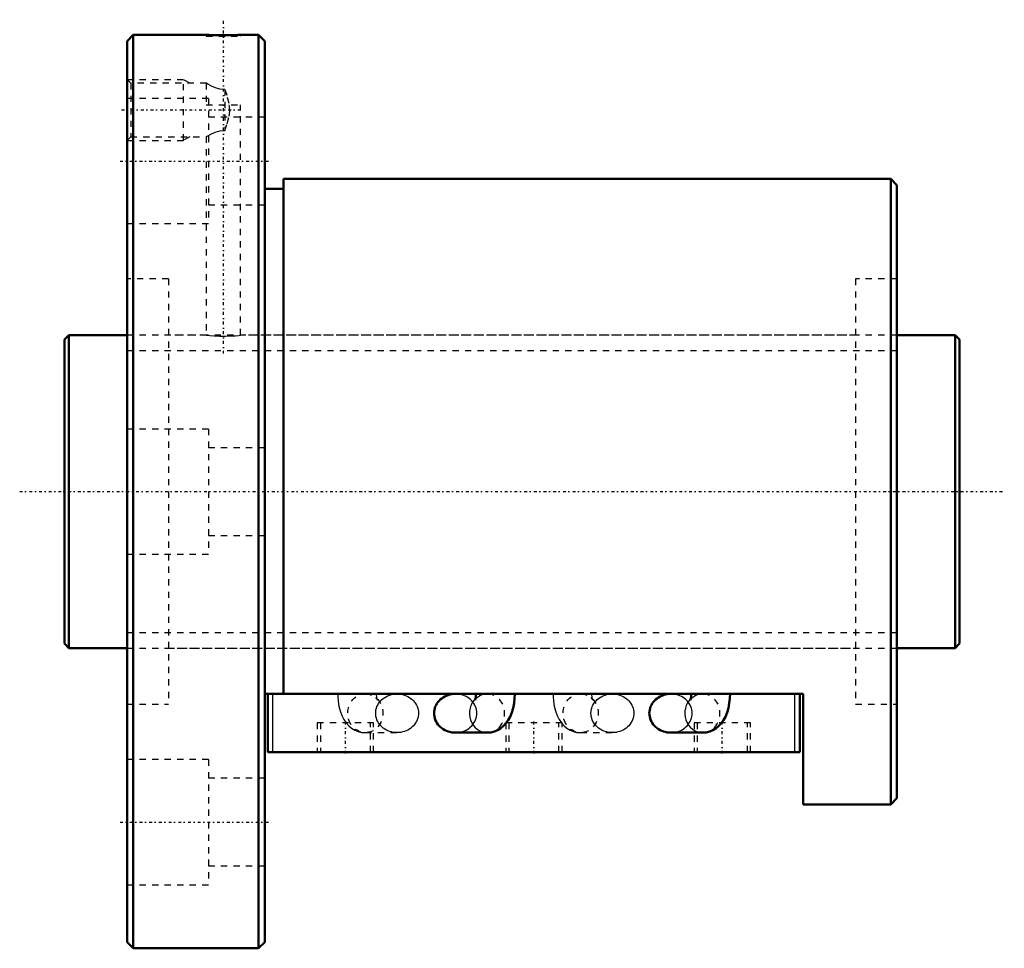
# Model space of a CAD drawing. Header units: millimetres. Extents: x -7 to 150, y -73 to 75.
import ezdxf

# ---------------------------------------------------------------- set-up
doc = ezdxf.new("R2010")
doc.units = ezdxf.units.MM
doc.linetypes.add('Center', pattern=[1.5, 0.45, -0.5, 0.05, -0.5])
doc.linetypes.add('Dashed', pattern=[2, 1, -1])
for name, color, linetype, lineweight in [('2d ConnectionPoints', 7, 'Continuous', 50), ('AM_0', 7, 'Continuous', 50), ('AM_4', 3, 'Continuous', 25), ('AM_5', 3, 'Continuous', 25), ('AM_7', 7, 'Center', 25), ('AM_9', 6, 'Dashed', 25)]:
    doc.layers.add(name, color=color, linetype=linetype, lineweight=lineweight)

# ---------------------------------------------------------------- blocks, each defined once
blk = doc.blocks.new('1_BNF_5012_5RR_Nut_0_in_BNF5012V_5RRG1_143LC0_000_rev_4')
at = {"layer": 'AM_0'}
for p, q in [((11, 73), (10, 72)), ((22.65, 73), (11, 73)), ((11, 73), (11, -73)), ((31, 73), (28.12, 73)), ((32, 72), (31, 73)), ((31, 73), (31, -73)), ((10, 72), (10, -72)), ((32, 72), (32, -72)), ((132, 50), (35, 50)), ((35, 50), (35, -32.33)), ((132, 50), (132, -50)), ((133, 49), (132, 50)), ((133, 49), (133, -49)), ((35, 48.4), (32, 48.4)), ((118, -32.33), (32, -32.33)), ((32.5, -41.63), (32.5, -32.33)), ((65.73, -32.33), (62.46, -32.33)), ((100.13, -32.33), (96.86, -32.33)), ((117.5, -41.63), (117.5, -32.33)), ((118, -50), (118, -32.33)), ((62.46, -38.53), (67.52, -38.53)), ((96.86, -38.53), (101.92, -38.53)), ((117.5, -41.63), (32.5, -41.63)), ((118, -50), (132, -50)), ((132, -50), (133, -49)), ((10, -72), (11, -73)), ((31, -73), (32, -72)), ((11, -73), (31, -73))]:
    blk.add_line(p, q, dxfattribs=at)
for points in [[(28.15, 73), (28.08, 73), (27.72, 72.98), (27.1, 72.97), (26.29, 72.95), (25.37, 72.95), (24.47, 72.95), (23.66, 72.97), (23.05, 72.99), (22.71, 73), (22.65, 73)], [(62.46, -32.33), (62.17, -32.34), (61.87, -32.38), (61.58, -32.44), (61.29, -32.52), (61.02, -32.62), (60.75, -32.75), (60.5, -32.89), (60.27, -33.06), (60.05, -33.24), (59.84, -33.44), (59.66, -33.65), (59.5, -33.88), (59.36, -34.12), (59.25, -34.37), (59.16, -34.63), (59.1, -34.89), (59.06, -35.16), (59.04, -35.43)], [(65.73, -32.33), (65.73, -32.5), (65.7, -32.82), (65.66, -33.08), (65.62, -33.24), (65.59, -33.31), (65.59, -33.32)], [(67.52, -38.53), (68.1, -38.48), (68.68, -38.34), (69.21, -38.12), (69.7, -37.82), (70.14, -37.46), (70.53, -37.03), (70.88, -36.55), (71.19, -35.98), (71.46, -35.32), (71.67, -34.59), (71.82, -33.83), (71.9, -33.05), (71.93, -32.33)], [(96.86, -32.33), (96.57, -32.34), (96.27, -32.38), (95.98, -32.44), (95.69, -32.52), (95.42, -32.62), (95.15, -32.75), (94.9, -32.89), (94.67, -33.06), (94.45, -33.24), (94.24, -33.44), (94.06, -33.65), (93.9, -33.88), (93.76, -34.12), (93.65, -34.37), (93.56, -34.63), (93.5, -34.89), (93.46, -35.16), (93.44, -35.43)], [(100.13, -32.33), (100.13, -32.5), (100.1, -32.82), (100.06, -33.08), (100.02, -33.24), (99.99, -33.31), (99.99, -33.32)], [(101.92, -38.53), (102.5, -38.48), (103.08, -38.34), (103.61, -38.12), (104.1, -37.82), (104.54, -37.46), (104.93, -37.03), (105.28, -36.55), (105.59, -35.98), (105.86, -35.32), (106.07, -34.59), (106.22, -33.83), (106.3, -33.05), (106.33, -32.33)], [(59.04, -35.43), (59.06, -35.7), (59.1, -35.97), (59.16, -36.23), (59.25, -36.49), (59.36, -36.74), (59.5, -36.98), (59.66, -37.21), (59.84, -37.42), (60.05, -37.62), (60.27, -37.8), (60.5, -37.97), (60.75, -38.11), (61.02, -38.24), (61.29, -38.34), (61.58, -38.42), (61.87, -38.48), (62.17, -38.52), (62.46, -38.53)], [(93.44, -35.43), (93.46, -35.7), (93.5, -35.97), (93.56, -36.23), (93.65, -36.49), (93.76, -36.74), (93.9, -36.98), (94.06, -37.21), (94.24, -37.42), (94.45, -37.62), (94.67, -37.8), (94.9, -37.97), (95.15, -38.11), (95.42, -38.24), (95.69, -38.34), (95.98, -38.42), (96.27, -38.48), (96.57, -38.52), (96.86, -38.53)]]:
    blk.add_lwpolyline(points, dxfattribs=at)
at = {"layer": 'AM_4'}
for p, q in [((33.3, -41.63), (33.3, -32.33)), ((116.7, -41.63), (116.7, -32.33))]:
    blk.add_line(p, q, dxfattribs=at)
for centre in [(67.52, -35.43), (101.92, -35.43)]:
    blk.add_ellipse(centre, major_axis=(0, 3.1), ratio=0.906308, start_param=0.700737, end_param=3.143387, dxfattribs=at)
at = {"layer": 'AM_5', "linetype": 'Dashed'}
for p, q in [((10, 65.86), (19, 65.86)), ((19, 56.14), (19, 65.86)), ((20.01, 65.28), (19, 65.86)), ((20.01, 56.72), (19, 56.14)), ((10, 56.14), (19, 56.14))]:
    blk.add_line(p, q, dxfattribs=at)
at = {"layer": 'AM_7'}
for p, q in [((25.4, 22.07), (25.4, 75.42)), ((9.12, 61), (28.48, 61)), ((8.9, 52.83), (33.1, 52.83)), ((44.9, -41.86), (44.9, -36.75)), ((75, -41.86), (75, -36.75)), ((105.1, -41.86), (105.1, -36.75)), ((8.9, -52.83), (33.1, -52.83))]:
    blk.add_line(p, q, dxfattribs=at)
at = {"layer": 'AM_9'}
for p, q in [((22.65, 73), (22.65, 72.8)), ((22.65, 72.8), (28.15, 72.8)), ((28.15, 72.8), (28.15, 73)), ((10.58, 65.28), (10, 65.86)), ((22.68, 65.28), (10.58, 65.28)), ((10.58, 65.28), (10.58, 56.72)), ((22.65, 65.28), (22.65, 61.8)), ((25.6, 64.29), (25.6, 57.71)), ((23, 62.83), (10, 62.83)), ((22.65, 61.8), (28.15, 61.8)), ((23, 62.83), (23, 42.83)), ((28.15, 25), (28.15, 61.8)), ((32, 59.83), (23, 59.83)), ((10, 56.14), (10.58, 56.72)), ((10.58, 56.72), (22.68, 56.72)), ((22.65, 56.74), (22.65, 25)), ((23, 45.83), (32, 45.83)), ((10, 42.83), (23, 42.83)), ((16.6, 34), (10, 34)), ((16.6, 34), (16.6, -34)), ((126.4, 34), (126.4, -34)), ((133, 34), (126.4, 34)), ((22.65, 25), (16.6, 25)), ((126.4, 25), (28.12, 25)), ((23, 10), (10, 10)), ((23, 10), (23, -10)), ((32, 7), (23, 7)), ((23, -7), (32, -7)), ((10, -10), (23, -10)), ((16.6, -25), (126.4, -25)), ((53.14, -32.33), (48.08, -32.33)), ((67.52, -32.33), (65.73, -32.33)), ((67.25, -32.35), (67.52, -32.33)), ((87.54, -32.33), (82.48, -32.33)), ((101.92, -32.33), (100.13, -32.33)), ((101.65, -32.35), (101.92, -32.33)), ((10, -34), (16.6, -34)), ((126.4, -34), (133, -34)), ((49.4, -36.98), (40.4, -36.98)), ((40.4, -36.98), (40.4, -41.63)), ((40.9, -36.98), (40.9, -41.63)), ((48.9, -41.63), (48.9, -36.98)), ((49.4, -41.63), (49.4, -36.98)), ((79.5, -36.98), (70.5, -36.98)), ((70.5, -36.98), (70.5, -41.63)), ((71, -36.98), (71, -41.63)), ((79, -41.63), (79, -36.98)), ((79.5, -41.63), (79.5, -36.98)), ((109.6, -36.98), (100.6, -36.98)), ((100.6, -36.98), (100.6, -41.63)), ((101.1, -36.98), (101.1, -41.63)), ((109.1, -41.63), (109.1, -36.98)), ((109.6, -41.63), (109.6, -36.98)), ((48.08, -38.53), (53.14, -38.53)), ((82.48, -38.53), (87.54, -38.53)), ((23, -42.83), (10, -42.83)), ((23, -42.83), (23, -62.83)), ((32, -45.83), (23, -45.83)), ((23, -59.83), (32, -59.83)), ((10, -62.83), (23, -62.83))]:
    blk.add_line(p, q, dxfattribs=at)
for points in [[(25.6, 64.29), (24.83, 64.33), (24.12, 64.52), (23.47, 64.81), (22.91, 65.12), (22.68, 65.27), (22.65, 65.28)], [(25.6, 64.29), (26.02, 63.06), (26.34, 61.8)], [(25.6, 57.71), (25.99, 58.83), (26.3, 59.98), (26.4, 60.79), (26.36, 61.62), (26.34, 61.8)], [(22.65, 56.72), (22.69, 56.74), (22.92, 56.88), (23.36, 57.13), (24.07, 57.46), (24.84, 57.67), (25.6, 57.71)], [(22.65, 25), (22.8, 24.98), (23.25, 24.94), (23.93, 24.89), (24.79, 24.86), (25.71, 24.85), (26.59, 24.88), (27.34, 24.92), (27.88, 24.97), (28.13, 25), (28.15, 25)], [(43.67, -32.33), (43.68, -32.75), (43.74, -33.52), (43.86, -34.28), (44.05, -35.03), (44.32, -35.79), (44.65, -36.42), (45.01, -36.96), (45.42, -37.42), (45.88, -37.81), (46.38, -38.11), (46.92, -38.34), (47.48, -38.48), (48.08, -38.53)], [(48.08, -32.33), (48.56, -32.38), (48.81, -32.44)], [(49.69, -32.93), (49.86, -33.11), (49.97, -33.25), (50.01, -33.31), (50.01, -33.32)], [(49.72, -35.43), (49.73, -35.16), (49.77, -34.89), (49.83, -34.63), (49.92, -34.37), (50.04, -34.12), (50.18, -33.88), (50.34, -33.65), (50.52, -33.44), (50.72, -33.24), (50.94, -33.06), (51.18, -32.89), (51.43, -32.75), (51.69, -32.62), (51.97, -32.52), (52.25, -32.44), (52.54, -32.38), (52.84, -32.34), (53.14, -32.33)], [(50.01, -33.32), (50, -33.3), (49.97, -33.21), (49.93, -33.03), (49.89, -32.78), (49.87, -32.48), (49.87, -32.33)], [(53.14, -32.33), (53.43, -32.34), (53.73, -32.38), (54.02, -32.44), (54.31, -32.52), (54.58, -32.62), (54.85, -32.75), (55.1, -32.89), (55.33, -33.06), (55.55, -33.24), (55.76, -33.44), (55.94, -33.65), (56.1, -33.88), (56.24, -34.12), (56.35, -34.37), (56.44, -34.63), (56.5, -34.89), (56.54, -35.16), (56.56, -35.43), (56.54, -35.7), (56.5, -35.97), (56.44, -36.23), (56.35, -36.49), (56.24, -36.74), (56.1, -36.98), (55.94, -37.21), (55.76, -37.42), (55.55, -37.62), (55.33, -37.8), (55.1, -37.97), (54.85, -38.11), (54.58, -38.24), (54.31, -38.34), (54.02, -38.42), (53.73, -38.48), (53.43, -38.52), (53.14, -38.53)], [(62.46, -38.53), (62.76, -38.52), (63.06, -38.48), (63.35, -38.42), (63.63, -38.34), (63.91, -38.24), (64.17, -38.11), (64.42, -37.97), (64.66, -37.8), (64.88, -37.62), (65.08, -37.42), (65.26, -37.21), (65.42, -36.98), (65.56, -36.74), (65.68, -36.49), (65.77, -36.23), (65.83, -35.97), (65.87, -35.7), (65.88, -35.43), (65.87, -35.16), (65.83, -34.89), (65.77, -34.63), (65.68, -34.37), (65.56, -34.12), (65.42, -33.88), (65.26, -33.65), (65.08, -33.44), (64.88, -33.24), (64.66, -33.06), (64.42, -32.89), (64.17, -32.75), (63.91, -32.62), (63.63, -32.52), (63.35, -32.44), (63.06, -32.38), (62.76, -32.34), (62.46, -32.33)], [(65.59, -33.32), (65.6, -33.3), (65.66, -33.21), (65.78, -33.05), (66.01, -32.84), (66.33, -32.63), (66.62, -32.5)], [(66.62, -32.5), (66.74, -32.45), (67.21, -32.35), (67.25, -32.35)], [(78.07, -32.33), (78.08, -32.75), (78.14, -33.52), (78.26, -34.28), (78.45, -35.03), (78.72, -35.79), (79.05, -36.42), (79.41, -36.96), (79.82, -37.42), (80.28, -37.81), (80.78, -38.11), (81.32, -38.34), (81.88, -38.48), (82.48, -38.53)], [(82.48, -32.33), (82.96, -32.38), (83.21, -32.44)], [(84.09, -32.93), (84.26, -33.11), (84.37, -33.25), (84.41, -33.31), (84.41, -33.32)], [(84.12, -35.43), (84.13, -35.16), (84.17, -34.89), (84.23, -34.63), (84.32, -34.37), (84.44, -34.12), (84.58, -33.88), (84.74, -33.65), (84.92, -33.44), (85.12, -33.24), (85.34, -33.06), (85.58, -32.89), (85.83, -32.75), (86.09, -32.62), (86.37, -32.52), (86.65, -32.44), (86.94, -32.38), (87.24, -32.34), (87.54, -32.33)], [(84.41, -33.32), (84.4, -33.3), (84.37, -33.21), (84.33, -33.03), (84.29, -32.78), (84.27, -32.48), (84.27, -32.33)], [(87.54, -32.33), (87.83, -32.34), (88.13, -32.38), (88.42, -32.44), (88.71, -32.52), (88.98, -32.62), (89.25, -32.75), (89.5, -32.89), (89.73, -33.06), (89.95, -33.24), (90.16, -33.44), (90.34, -33.65), (90.5, -33.88), (90.64, -34.12), (90.75, -34.37), (90.84, -34.63), (90.9, -34.89), (90.94, -35.16), (90.96, -35.43), (90.94, -35.7), (90.9, -35.97), (90.84, -36.23), (90.75, -36.49), (90.64, -36.74), (90.5, -36.98), (90.34, -37.21), (90.16, -37.42), (89.95, -37.62), (89.73, -37.8), (89.5, -37.97), (89.25, -38.11), (88.98, -38.24), (88.71, -38.34), (88.42, -38.42), (88.13, -38.48), (87.83, -38.52), (87.54, -38.53)], [(96.86, -38.53), (97.16, -38.52), (97.46, -38.48), (97.75, -38.42), (98.03, -38.34), (98.31, -38.24), (98.57, -38.11), (98.82, -37.97), (99.06, -37.8), (99.28, -37.62), (99.48, -37.42), (99.66, -37.21), (99.82, -36.98), (99.96, -36.74), (100.08, -36.49), (100.17, -36.23), (100.23, -35.97), (100.27, -35.7), (100.28, -35.43), (100.27, -35.16), (100.23, -34.89), (100.17, -34.63), (100.08, -34.37), (99.96, -34.12), (99.82, -33.88), (99.66, -33.65), (99.48, -33.44), (99.28, -33.24), (99.06, -33.06), (98.82, -32.89), (98.57, -32.75), (98.31, -32.62), (98.03, -32.52), (97.75, -32.44), (97.46, -32.38), (97.16, -32.34), (96.86, -32.33)], [(99.99, -33.32), (100, -33.3), (100.06, -33.21), (100.18, -33.05), (100.41, -32.84), (100.73, -32.63), (101.02, -32.5)], [(101.02, -32.5), (101.14, -32.45), (101.61, -32.35), (101.65, -32.35)], [(53.14, -38.53), (52.84, -38.52), (52.54, -38.48), (52.25, -38.42), (51.97, -38.34), (51.69, -38.24), (51.43, -38.11), (51.18, -37.97), (50.94, -37.8), (50.72, -37.62), (50.52, -37.42), (50.34, -37.21), (50.18, -36.98), (50.04, -36.74), (49.92, -36.49), (49.83, -36.23), (49.77, -35.97), (49.73, -35.7), (49.72, -35.43)], [(87.54, -38.53), (87.24, -38.52), (86.94, -38.48), (86.65, -38.42), (86.37, -38.34), (86.09, -38.24), (85.83, -38.11), (85.58, -37.97), (85.34, -37.8), (85.12, -37.62), (84.92, -37.42), (84.74, -37.21), (84.58, -36.98), (84.44, -36.74), (84.32, -36.49), (84.23, -36.23), (84.17, -35.97), (84.13, -35.7), (84.12, -35.43)]]:
    blk.add_lwpolyline(points, dxfattribs=at)
for centre in [(48.08, -35.43), (82.48, -35.43)]:
    blk.add_ellipse(centre, major_axis=(0, 3.1), ratio=0.906308, dxfattribs=at)
for centre, start_param, end_param in [((67.52, -35.43), 3.184891, 6.739827), ((101.92, -35.43), 3.184891, 6.739827), ((67.52, -35.43), 3.143387, 3.165114), ((101.92, -35.43), 3.143387, 3.165114)]:
    blk.add_ellipse(centre, major_axis=(0, 3.1), ratio=0.906308, start_param=start_param, end_param=end_param, dxfattribs=at)
blk = doc.blocks.new('2_BNF_5012_5RR000_Shaft_0_in_BNF5012V_5RRG1_143LC0_000_rev_4')
at = {"layer": 'AM_0'}
for p, q in [((0.7, 25), (0, 24.3)), ((0, 24.3), (0, -24.3)), ((0.7, 25), (0.7, -25)), ((10, 25), (0.7, 25)), ((142.3, 25), (133, 25)), ((143, 24.3), (142.3, 25)), ((142.3, 25), (142.3, -25)), ((143, 24.3), (143, -24.3)), ((0, -24.3), (0.7, -25)), ((0.7, -25), (10, -25)), ((133, -25), (142.3, -25)), ((142.3, -25), (143, -24.3))]:
    blk.add_line(p, q, dxfattribs=at)
at = {"layer": 'AM_5', "linetype": 'Dashed'}
for p, q in [((10, 22.5465), (133, 22.5465)), ((10, -22.5465), (133, -22.5465))]:
    blk.add_line(p, q, dxfattribs=at)
at = {"layer": 'AM_7'}
blk.add_line((-7.15, 0), (150.15, 0), dxfattribs=at)
at = {"layer": 'AM_9'}
for p, q in [((133, 25), (10, 25)), ((10, -25), (133, -25))]:
    blk.add_line(p, q, dxfattribs=at)

msp = doc.modelspace()

# ---------------------------------------------------------------- linework, layer by layer
at = {"layer": '2d ConnectionPoints'}
for p in [(0, 0), (10, 0)]:
    msp.add_point(p, dxfattribs=at)

# ---------------------------------------------------------------- block references
for name in ['1_BNF_5012_5RR_Nut_0_in_BNF5012V_5RRG1_143LC0_000_rev_4', '2_BNF_5012_5RR000_Shaft_0_in_BNF5012V_5RRG1_143LC0_000_rev_4']:
    msp.add_blockref(name, (0, 0))

doc.saveas('drawing.dxf')
